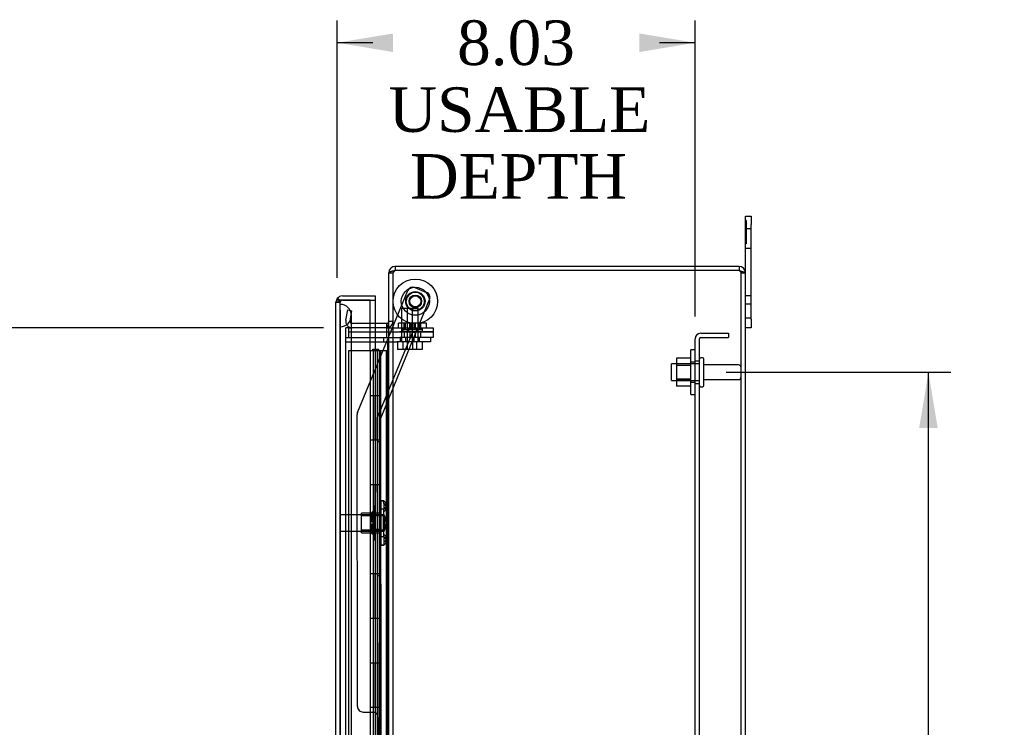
# Model space of a CAD drawing. Header units: inches. Extents: x 1 to 240, y -1 to 159.
# Tile 21 of 26: x 102 to 124, y 85 to 101. Entities that reach past the tile are written whole.
import ezdxf
from ezdxf.enums import TextEntityAlignment as Align
from ezdxf.lldxf.tags import DXFTag

# ---------------------------------------------------------------- set-up
doc = ezdxf.new("R2010")
doc.units = ezdxf.units.IN
doc.header["$MEASUREMENT"] = 0
for name, color, linetype in [('COM40681', 7, 'Continuous'), ('COM54746-20', 7, 'Continuous'), ('COM70098', 7, 'Continuous'), ('COM70220', 7, 'Continuous'), ('COM70531-1', 7, 'Continuous'), ('COM70739-3', 7, 'Continuous'), ('COM70839-9', 7, 'Continuous'), ('COM71215-1', 7, 'Continuous'), ('Default', 7, 'Continuous'), ('FET07720', 7, 'Continuous'), ('GSK86006', 7, 'Continuous'), ('NTS166105', 7, 'Continuous'), ('NTS18147', 7, 'Continuous'), ('NTS86070', 7, 'Continuous'), ('ROL87452', 7, 'Continuous'), ('RVT17786', 7, 'Continuous'), ('SCC180005', 7, 'Continuous'), ('STD26089', 7, 'Continuous'), ('STD26122', 7, 'Continuous'), ('WAF25059', 7, 'Continuous'), ('WAF25376', 7, 'Continuous'), ('WAM30038', 7, 'Continuous')]:
    doc.layers.add(name, color=color, linetype=linetype)
doc.styles.add('SEACAD_Times_New_Roman', font='times.ttf')
tags = doc.linetypes.add('HIDDEN2', pattern=[0.1875, 0.125, -0.0625]).pattern_tags.tags
tags[6:7] = [DXFTag(74, 4), DXFTag(75, 0), DXFTag(340, '0'), DXFTag(46, 0.0), DXFTag(50, 0.0), DXFTag(44, 0.0), DXFTag(45, 0.0)]
tags[4:5] = [DXFTag(74, 4), DXFTag(75, 0), DXFTag(340, '0'), DXFTag(46, 0.0), DXFTag(50, 0.0), DXFTag(44, 0.0), DXFTag(45, 0.0)]
doc.dimstyles.new('HAMMOND_(STH_-_240x160)', dxfattribs={"dimtxt": 1, "dimasz": 1.25, "dimexe": 0.5, "dimexo": 0.5, "dimgap": 0.25, "dimtad": 0, "dimtih": 1, "dimtoh": 1, "dimzin": 0, "dimdsep": 46, "dimtxsty": 'SEACAD_Times_New_Roman', "dimblk1": '_SE_FILLED', "dimblk2": '_SE_FILLED', "dimsah": 1, "dimcen": 0.5, "dimadec": 0, "dimazin": 0, "dimtfac": 0.8, "dimtofl": 0, "dimtmove": 0, "dimatfit": 3, "dimfxl": 1, "dimtolj": 1, "dimtzin": 0, "dimarcsym": 0})

# ---------------------------------------------------------------- blocks, each defined once
blk = doc.blocks.new('SE3')
at = {"layer": 'COM40681', "color": 7, "linetype": 'HIDDEN2'}
for p, q in [((116.673, 72.699), (116.673, 93.449)), ((116.768, 72.699), (116.768, 93.449)), ((116.798, 93.574), (117.423, 93.574)), ((116.798, 93.479), (117.423, 93.479)), ((117.423, 93.574), (117.423, 93.479)), ((116.768, 92.949), (116.673, 92.949)), ((116.673, 92.449), (116.768, 92.449))]:
    blk.add_line(p, q, dxfattribs=at)
for radius in [0.125, 0.03]:
    blk.add_arc((116.798, 93.449), radius, 90, 180, dxfattribs=at)
at = {"layer": 'COM54746-20', "color": 7, "linetype": 'HIDDEN2'}
for p, q in [((109.44, 93.189), (109.44, 93.215)), ((109.44, 93.215), (109.49, 93.215)), ((109.49, 93.215), (109.515, 93.215)), ((109.515, 93.215), (109.565, 93.215)), ((109.565, 93.215), (109.565, 93.189)), ((109.385, 93.18), (108.898, 93.18)), ((108.898, 93.18), (108.898, 73.18)), ((109.49, 93.189), (109.44, 93.189)), ((109.447, 93.18), (109.447, 92.18)), ((109.452, 93.189), (109.452, 93.18)), ((109.452, 93.18), (109.452, 73.18)), ((109.49, 93.189), (109.515, 93.189)), ((109.492, 93.18), (109.492, 92.18)), ((109.497, 93.18), (109.497, 92.18)), ((109.502, 92.18), (109.502, 93.18)), ((109.565, 93.189), (109.515, 93.189)), ((109.544, 92.18), (109.544, 93.18)), ((109.552, 93.18), (109.552, 93.189)), ((109.552, 73.18), (109.552, 93.18)), ((109.557, 92.18), (109.557, 93.18)), ((109.614, 92.18), (109.614, 93.18)), ((109.619, 92.18), (109.619, 93.18)), ((109.619, 92.18), (109.619, 93.18)), ((109.738, 93.18), (109.738, 73.18)), ((109.8, 92.332), (109.738, 92.332)), ((109.447, 92.18), (109.447, 91.18)), ((109.492, 91.18), (109.492, 92.18)), ((109.497, 91.18), (109.497, 92.18)), ((109.502, 92.18), (109.502, 91.18)), ((109.544, 92.18), (109.544, 91.18)), ((109.557, 91.18), (109.557, 92.18)), ((109.589, 92.18), (109.619, 92.18)), ((109.589, 92.18), (109.619, 92.18)), ((109.614, 92.18), (109.614, 91.18)), ((109.619, 91.18), (109.619, 92.18)), ((109.619, 91.18), (109.619, 92.18)), ((109.738, 92.028), (109.8, 92.028)), ((109.447, 91.18), (109.447, 90.18)), ((109.492, 91.18), (109.492, 90.18)), ((109.497, 91.18), (109.497, 90.18)), ((109.502, 90.18), (109.502, 91.18)), ((109.544, 90.18), (109.544, 91.18)), ((109.557, 90.18), (109.557, 91.18)), ((109.589, 91.18), (109.619, 91.18)), ((109.589, 91.18), (109.619, 91.18)), ((109.614, 90.18), (109.614, 91.18)), ((109.619, 90.18), (109.619, 91.18)), ((109.619, 90.18), (109.619, 91.18)), ((109.447, 90.18), (109.447, 89.18)), ((109.492, 89.18), (109.492, 90.18)), ((109.497, 89.18), (109.497, 90.18)), ((109.502, 90.18), (109.502, 89.18)), ((109.544, 90.18), (109.544, 89.18)), ((109.557, 89.18), (109.557, 90.18)), ((109.589, 90.18), (109.619, 90.18)), ((109.589, 90.18), (109.619, 90.18)), ((109.614, 90.18), (109.614, 89.18)), ((109.619, 89.18), (109.619, 90.18)), ((109.619, 89.18), (109.619, 90.18)), ((109.447, 89.18), (109.447, 88.18)), ((109.492, 89.18), (109.492, 88.18)), ((109.497, 89.18), (109.497, 88.18)), ((109.502, 88.18), (109.502, 89.18)), ((109.544, 88.18), (109.544, 89.18)), ((109.557, 88.18), (109.557, 89.18)), ((109.589, 89.18), (109.619, 89.18)), ((109.589, 89.18), (109.619, 89.18)), ((109.614, 88.18), (109.614, 89.18)), ((109.619, 88.18), (109.619, 89.18)), ((109.619, 88.18), (109.619, 89.18)), ((109.447, 88.18), (109.447, 87.18)), ((109.492, 87.18), (109.492, 88.18)), ((109.497, 87.18), (109.497, 88.18)), ((109.502, 88.18), (109.502, 87.18)), ((109.544, 88.18), (109.544, 87.18)), ((109.557, 87.18), (109.557, 88.18)), ((109.589, 88.18), (109.619, 88.18)), ((109.589, 88.18), (109.619, 88.18)), ((109.614, 88.18), (109.614, 87.18)), ((109.619, 87.18), (109.619, 88.18)), ((109.619, 87.18), (109.619, 88.18)), ((109.447, 87.18), (109.447, 86.18)), ((109.492, 87.18), (109.492, 86.18)), ((109.497, 87.18), (109.497, 86.18)), ((109.502, 86.18), (109.502, 87.18)), ((109.544, 86.18), (109.544, 87.18)), ((109.557, 86.18), (109.557, 87.18)), ((109.589, 87.18), (109.619, 87.18)), ((109.589, 87.18), (109.619, 87.18)), ((109.614, 86.18), (109.614, 87.18)), ((109.619, 86.18), (109.619, 87.18)), ((109.619, 86.18), (109.619, 87.18)), ((109.447, 86.18), (109.447, 85.18)), ((109.492, 85.18), (109.492, 86.18)), ((109.497, 85.18), (109.497, 86.18)), ((109.502, 86.18), (109.502, 85.18)), ((109.544, 86.18), (109.544, 85.18)), ((109.557, 85.18), (109.557, 86.18)), ((109.589, 86.18), (109.619, 86.18)), ((109.589, 86.18), (109.619, 86.18)), ((109.614, 86.18), (109.614, 85.18)), ((109.619, 85.18), (109.619, 86.18)), ((109.619, 85.18), (109.619, 86.18)), ((109.8, 86.332), (109.738, 86.332)), ((109.738, 86.028), (109.8, 86.028)), ((109.447, 85.18), (109.447, 84.18)), ((109.492, 85.18), (109.492, 84.18)), ((109.497, 85.18), (109.497, 84.18)), ((109.502, 84.18), (109.502, 85.18)), ((109.544, 84.18), (109.544, 85.18)), ((109.557, 84.18), (109.557, 85.18)), ((109.589, 85.18), (109.619, 85.18)), ((109.589, 85.18), (109.619, 85.18)), ((109.614, 84.18), (109.614, 85.18)), ((109.619, 84.18), (109.619, 85.18)), ((109.619, 84.18), (109.619, 85.18))]:
    blk.add_line(p, q, dxfattribs=at)
at = {"layer": 'COM54746-20', "color": 7, "linetype": 'Continuous'}
for p, q in [((109.589, 93.18), (109.385, 93.18)), ((109.385, 93.18), (109.385, 92.18)), ((109.8, 93.18), (109.589, 93.18)), ((109.589, 93.18), (109.589, 92.18)), ((109.385, 92.18), (109.589, 92.18)), ((109.385, 92.18), (109.589, 92.18)), ((109.385, 92.18), (109.385, 91.18)), ((109.589, 92.18), (109.589, 91.18)), ((109.385, 91.18), (109.385, 90.18)), ((109.385, 91.18), (109.589, 91.18)), ((109.385, 91.18), (109.589, 91.18)), ((109.589, 91.18), (109.589, 90.18)), ((109.385, 90.18), (109.589, 90.18)), ((109.385, 90.18), (109.589, 90.18)), ((109.385, 90.18), (109.385, 89.18)), ((109.589, 90.18), (109.589, 89.18)), ((109.385, 89.18), (109.385, 88.18)), ((109.385, 89.18), (109.589, 89.18)), ((109.385, 89.18), (109.589, 89.18)), ((109.589, 89.18), (109.589, 88.18)), ((109.385, 88.18), (109.589, 88.18)), ((109.385, 88.18), (109.589, 88.18)), ((109.385, 88.18), (109.385, 87.18)), ((109.589, 88.18), (109.589, 87.18)), ((109.385, 87.18), (109.385, 86.18)), ((109.385, 87.18), (109.589, 87.18)), ((109.385, 87.18), (109.589, 87.18)), ((109.589, 87.18), (109.589, 86.18)), ((109.385, 86.18), (109.589, 86.18)), ((109.385, 86.18), (109.589, 86.18)), ((109.385, 86.18), (109.385, 85.18)), ((109.589, 86.18), (109.589, 85.18)), ((109.385, 85.18), (109.385, 84.18)), ((109.385, 85.18), (109.589, 85.18)), ((109.385, 85.18), (109.589, 85.18)), ((109.589, 85.18), (109.589, 84.18))]:
    blk.add_line(p, q, dxfattribs=at)
at = {"layer": 'COM70098', "color": 7, "linetype": 'HIDDEN2'}
for p, q in [((108.895, 93.699), (108.977, 93.699)), ((108.895, 93.699), (108.895, 93.604)), ((109.752, 93.604), (109.752, 93.699)), ((109.754, 93.699), (110.044, 93.699)), ((110.044, 93.699), (110.794, 93.699)), ((110.114, 93.699), (110.114, 93.604)), ((110.239, 93.699), (110.239, 93.604)), ((110.427, 93.604), (110.427, 93.699)), ((110.552, 93.604), (110.552, 93.699)), ((110.794, 93.699), (110.794, 93.604)), ((108.833, 93.479), (109.982, 93.479)), ((108.895, 93.604), (110.044, 93.604)), ((109.69, 93.384), (109.69, 93.479)), ((110.794, 93.604), (110.044, 93.604)), ((110.052, 93.479), (110.052, 93.384)), ((110.177, 93.479), (110.177, 93.384)), ((110.365, 93.384), (110.365, 93.479)), ((110.49, 93.384), (110.49, 93.479)), ((110.732, 93.479), (110.732, 93.384)), ((108.833, 93.384), (109.982, 93.384)), ((110.732, 93.384), (109.982, 93.384))]:
    blk.add_line(p, q, dxfattribs=at)
at = {"layer": 'COM70098', "color": 7, "linetype": 'Continuous'}
blk.add_line((109.752, 93.699), (109.754, 93.699), dxfattribs=at)
at = {"layer": 'COM70220', "color": 7, "linetype": 'HIDDEN2'}
for p, q in [((108.711, 93.721), (108.711, 94.22)), ((108.712, 94.22), (108.711, 94.22)), ((108.712, 93.721), (108.712, 94.22)), ((108.714, 93.971), (108.712, 94.22)), ((108.712, 93.722), (108.714, 93.971)), ((108.714, 93.721), (108.714, 93.971)), ((108.96, 93.721), (108.96, 93.971)), ((108.711, 93.722), (108.712, 93.722)), ((108.711, 72.64), (108.711, 93.721)), ((108.712, 72.64), (108.712, 93.721)), ((108.714, 72.64), (108.714, 93.721)), ((108.96, 72.64), (108.96, 93.721))]:
    blk.add_line(p, q, dxfattribs=at)
for start, end in [(0, 90), (270, 0)]:
    blk.add_arc((108.71, 93.971), 0.25, start, end, dxfattribs=at)
at = {"layer": 'COM70531-1', "color": 7, "linetype": 'Continuous'}
for p, q in [((117.657, 95.074), (109.943, 95.074)), ((109.943, 95.074), (109.943, 94.979)), ((117.657, 95.074), (117.657, 94.979)), ((109.8, 94.931), (109.8, 94.931)), ((109.8, 71.217), (109.8, 94.931)), ((117.657, 94.979), (109.943, 94.979)), ((117.657, 94.979), (109.943, 94.979)), ((117.8, 71.217), (117.8, 94.931)), ((109.752, 93.794), (109.385, 93.794)), ((109.752, 93.699), (109.385, 93.699)), ((109.752, 93.699), (109.385, 93.699))]:
    blk.add_line(p, q, dxfattribs=at)
at = {"layer": 'COM70531-1', "color": 7, "linetype": 'HIDDEN2'}
for p, q in [((109.8, 94.931), (109.895, 94.931)), ((109.8, 94.931), (109.895, 94.931)), ((109.895, 94.931), (109.895, 94.931)), ((109.895, 71.217), (109.895, 94.931)), ((117.705, 94.931), (117.8, 94.931)), ((117.705, 71.217), (117.705, 94.931)), ((108.836, 93.867), (108.877, 94.096)), ((108.877, 94.096), (108.97, 94.079)), ((108.93, 93.851), (108.97, 94.079)), ((108.833, 72.449), (108.833, 93.699)), ((109.385, 93.699), (108.833, 93.699)), ((109.385, 93.794), (108.977, 93.794)), ((109.385, 93.699), (108.977, 93.699)), ((109.752, 93.699), (109.752, 93.794)), ((109.8, 93.842), (109.895, 93.842)), ((109.8, 93.842), (109.895, 93.842))]:
    blk.add_line(p, q, dxfattribs=at)
at = {"layer": 'COM70531-1', "color": 7, "linetype": 'Continuous'}
for centre, radius, start, end in [((109.943, 94.931), 0.143, 90, 180), ((117.657, 94.931), 0.143, 0, 90), ((109.943, 94.931), 0.048, 90, 114.9534), ((117.657, 94.931), 0.048, 65.9914, 90), ((109.752, 93.842), 0.048, 270, 0)]:
    blk.add_arc(centre, radius, start, end, dxfattribs=at)
at = {"layer": 'COM70531-1', "color": 7, "linetype": 'HIDDEN2'}
for centre, radius, start, end in [((109.943, 94.931), 0.048, 114.9534, 180), ((117.657, 94.931), 0.048, 0, 65.9914), ((108.977, 93.842), 0.143, 170, 270), ((108.977, 93.842), 0.048, 170, 270), ((109.752, 93.842), 0.143, 270, 0), ((109.752, 93.842), 0.143, 270, 360)]:
    blk.add_arc(centre, radius, start, end, dxfattribs=at)
at = {"layer": 'COM70531-1', "color": 7, "linetype": 'Continuous'}
blk.add_ellipse((109.752, 93.842), major_axis=(0, 0.143), ratio=0.335664, start_param=3.141593, end_param=4.712389, dxfattribs=at)
for points, knots in [([(109.943, 94.979), (109.934, 94.977), (109.925, 94.975), (109.906, 94.971), (109.897, 94.969), (109.88, 94.965), (109.872, 94.963), (109.856, 94.959), (109.849, 94.957), (109.836, 94.953), (109.83, 94.951), (109.819, 94.947), (109.815, 94.945), (109.804, 94.939), (109.8, 94.935), (109.8, 94.931)], [0, 0, 0, 0, 0.125, 0.125, 0.25, 0.25, 0.375, 0.375, 0.5, 0.5, 0.625, 0.625, 0.75, 0.75, 1, 1, 1, 1]), ([(117.657, 94.979), (117.676, 94.975), (117.695, 94.971), (117.729, 94.963), (117.745, 94.959), (117.772, 94.951), (117.782, 94.947), (117.797, 94.939), (117.8, 94.935), (117.8, 94.931)], [0, 0, 0, 0, 0.25, 0.25, 0.5, 0.5, 0.75, 0.75, 1, 1, 1, 1])]:
    blk.add_open_spline(points, degree=3, knots=knots, dxfattribs=at)
at = {"layer": 'COM70531-1', "color": 7, "linetype": 'HIDDEN2'}
for points in [[(109.943, 94.979), (109.937, 94.975), (109.931, 94.971), (109.919, 94.963), (109.914, 94.959), (109.905, 94.951), (109.902, 94.947), (109.897, 94.939), (109.895, 94.935), (109.895, 94.931)], [(117.657, 94.979), (117.664, 94.975), (117.67, 94.971), (117.682, 94.963), (117.687, 94.959), (117.696, 94.951), (117.699, 94.947), (117.704, 94.939), (117.705, 94.935), (117.705, 94.931)]]:
    blk.add_open_spline(points, degree=3, knots=[0, 0, 0, 0, 0.25, 0.25, 0.5, 0.5, 0.75, 0.75, 1, 1, 1, 1], dxfattribs=at)
at = {"layer": 'COM70739-3', "color": 7, "linetype": 'HIDDEN2'}
for p, q in [((108.958, 93.384), (108.958, 72.764)), ((109.77, 93.384), (109.77, 72.764))]:
    blk.add_line(p, q, dxfattribs=at)
at = {"layer": 'COM70839-9', "color": 7, "linetype": 'HIDDEN2'}
for p, q in [((110.387, 94.598), (110.647, 94.491)), ((110.387, 94.598), (110.647, 94.491)), ((109.097, 91.798), (110.224, 94.53)), ((109.097, 91.798), (110.224, 94.53)), ((109.618, 91.67), (110.715, 94.328)), ((109.618, 91.67), (110.715, 94.328)), ((109.548, 91.684), (110.34, 93.604)), ((109.548, 91.684), (110.34, 93.604)), ((110.34, 93.604), (110.405, 93.577)), ((110.34, 93.604), (110.405, 93.577)), ((109.098, 85.199), (109.087, 91.75)), ((109.559, 84.95), (109.548, 91.684)), ((109.631, 83.825), (109.618, 91.67)), ((109.619, 91.136), (109.549, 91.136)), ((109.619, 91.136), (109.549, 91.136)), ((109.554, 88.136), (109.624, 88.136)), ((109.554, 88.136), (109.624, 88.136)), ((109.098, 85.199), (109.098, 85.199)), ((109.223, 85.074), (109.434, 85.074)), ((109.223, 85.074), (109.434, 85.074)), ((109.559, 84.95), (109.561, 83.937))]:
    blk.add_line(p, q, dxfattribs=at)
blk.add_circle((110.395, 94.291), 0.129, dxfattribs=at)
blk.add_circle((110.395, 94.291), 0.129, dxfattribs=at)
for centre, start, end in [((110.339, 94.483), 67.5814, 157.5814), ((110.339, 94.483), 67.5814, 157.5814), ((110.599, 94.376), 337.5814, 67.5814), ((110.599, 94.376), 337.5814, 67.5814), ((109.212, 91.75), 157.5814, 180.0934), ((109.212, 91.75), 157.5814, 180.0934), ((109.223, 85.199), 180.0934, 270.0934), ((109.434, 84.949), 0.0934, 90.0934), ((109.434, 84.949), 0.0934, 90.0934)]:
    blk.add_arc(centre, 0.125, start, end, dxfattribs=at)
at = {"layer": 'COM71215-1', "color": 7, "linetype": 'Continuous'}
for p, q in [((108.696, 94.316), (108.645, 94.355)), ((108.758, 94.411), (109.49, 94.411)), ((109.49, 94.411), (109.49, 94.316)), ((108.615, 94.269), (108.615, 94.268)), ((108.615, 72.092), (108.615, 94.268)), ((108.615, 94.268), (108.615, 94.268)), ((108.615, 94.268), (108.615, 94.268)), ((108.758, 94.316), (108.645, 94.316)), ((108.758, 94.316), (108.696, 94.316)), ((109.385, 94.316), (108.758, 94.316)), ((108.758, 94.316), (108.758, 94.316)), ((108.758, 94.316), (109.49, 94.316)), ((109.385, 93.18), (109.385, 94.316)), ((109.385, 94.316), (109.49, 94.316)), ((109.49, 94.316), (109.49, 93.794))]:
    blk.add_line(p, q, dxfattribs=at)
at = {"layer": 'COM71215-1', "color": 7, "linetype": 'HIDDEN2'}
for p, q in [((108.71, 94.268), (108.615, 94.268)), ((108.615, 94.268), (108.71, 94.268)), ((108.71, 72.092), (108.71, 94.268)), ((108.758, 94.316), (108.758, 94.316)), ((109.49, 93.794), (109.49, 72.354))]:
    blk.add_line(p, q, dxfattribs=at)
at = {"layer": 'COM71215-1', "color": 7, "linetype": 'Continuous'}
for start, end in [(142.4964, 179.8439), (90, 142.4964), (179.9238, 180)]:
    blk.add_arc((108.758, 94.268), 0.143, start, end, dxfattribs=at)
at = {"layer": 'COM71215-1', "color": 7, "linetype": 'HIDDEN2'}
for start, end in [(90, 179.7731), (90, 179.7731), (179.7731, 180)]:
    blk.add_arc((108.758, 94.268), 0.048, start, end, dxfattribs=at)
at = {"layer": 'COM71215-1', "color": 7, "linetype": 'Continuous'}
blk.add_open_spline([(108.645, 94.316), (108.635, 94.308), (108.628, 94.3), (108.621, 94.288), (108.619, 94.284), (108.616, 94.276), (108.615, 94.272), (108.615, 94.268)], degree=3, knots=[0, 0, 0, 0, 0.5, 0.5, 0.75, 0.75, 1, 1, 1, 1], dxfattribs=at)
at = {"layer": 'COM71215-1', "color": 7, "linetype": 'HIDDEN2'}
for points, knots in [([(108.615, 94.268), (108.623, 94.268), (108.631, 94.268), (108.639, 94.268), (108.647, 94.269), (108.655, 94.269), (108.663, 94.269), (108.666, 94.269), (108.668, 94.269), (108.67, 94.269), (108.672, 94.269), (108.674, 94.269), (108.675, 94.27), (108.677, 94.27), (108.678, 94.27), (108.679, 94.27), (108.68, 94.271), (108.681, 94.271), (108.681, 94.271), (108.682, 94.272), (108.682, 94.272), (108.682, 94.273), (108.684, 94.275), (108.684, 94.277), (108.684, 94.279), (108.685, 94.283), (108.686, 94.287), (108.687, 94.291), (108.688, 94.295), (108.689, 94.3), (108.691, 94.304), (108.692, 94.308), (108.694, 94.312), (108.696, 94.316)], [0, 0, 0, 0, 0.177326, 0.177326, 0.177326, 0.361936, 0.361936, 0.361936, 0.415585, 0.415585, 0.415585, 0.453863, 0.453863, 0.453863, 0.484573, 0.484573, 0.484573, 0.502992, 0.502992, 0.502992, 0.521366, 0.521366, 0.521366, 0.589423, 0.589423, 0.589423, 0.722321, 0.722321, 0.722321, 0.860756, 0.860756, 0.860756, 1, 1, 1, 1]), ([(108.696, 94.316), (108.692, 94.309), (108.69, 94.302), (108.687, 94.29), (108.686, 94.287), (108.685, 94.281), (108.684, 94.279), (108.684, 94.276), (108.683, 94.275), (108.683, 94.274), (108.682, 94.273), (108.68, 94.271), (108.679, 94.271), (108.676, 94.27), (108.675, 94.27), (108.671, 94.269), (108.668, 94.269), (108.66, 94.269), (108.654, 94.269), (108.638, 94.269), (108.627, 94.269), (108.615, 94.269)], [0, 0, 0, 0, 0.25, 0.25, 0.375, 0.375, 0.4375, 0.4375, 0.46875, 0.46875, 0.5, 0.5, 0.53125, 0.53125, 0.5625, 0.5625, 0.625, 0.625, 0.75, 0.75, 1, 1, 1, 1])]:
    blk.add_open_spline(points, degree=3, knots=knots, dxfattribs=at)
at = {"layer": 'FET07720', "color": 7, "linetype": 'Continuous'}
for p, q in [((117.8, 96.012), (117.8, 96.199)), ((117.8, 96.199), (117.925, 96.199)), ((117.925, 96.199), (117.925, 96.012)), ((117.8, 94.931), (117.8, 96.012)), ((117.925, 93.887), (117.925, 96.012)), ((117.925, 93.887), (117.925, 93.699)), ((117.925, 93.699), (117.8, 93.699))]:
    blk.add_line(p, q, dxfattribs=at)
at = {"layer": 'FET07720', "color": 7, "linetype": 'HIDDEN2'}
for p, q in [((117.82, 96.106), (117.8, 96.106)), ((117.82, 96.106), (117.82, 95.894)), ((117.82, 96.029), (117.8, 96.029)), ((117.82, 96), (117.8, 96)), ((117.925, 95.918), (117.8, 95.918)), ((117.82, 95.894), (117.8, 95.894)), ((117.82, 95.887), (117.8, 95.887)), ((117.82, 95.887), (117.82, 95.797)), ((117.82, 95.848), (117.8, 95.848)), ((117.82, 95.797), (117.8, 95.797)), ((117.82, 95.723), (117.8, 95.723)), ((117.82, 95.716), (117.8, 95.716)), ((117.82, 95.702), (117.8, 95.702)), ((117.82, 95.691), (117.8, 95.691)), ((117.82, 95.662), (117.8, 95.662)), ((117.82, 95.797), (117.82, 95.584)), ((117.82, 95.637), (117.8, 95.637)), ((117.82, 95.584), (117.8, 95.584)), ((117.8, 95.48), (117.925, 95.48)), ((117.925, 94.417), (117.8, 94.417)), ((117.925, 94.23), (117.8, 94.23)), ((117.8, 93.918), (117.925, 93.918))]:
    blk.add_line(p, q, dxfattribs=at)
at = {"layer": 'GSK86006', "color": 7, "linetype": 'HIDDEN2'}
for p, q in [((108.895, 93.604), (110.044, 93.604)), ((108.895, 93.604), (108.895, 93.479)), ((108.895, 93.479), (110.044, 93.479)), ((109.752, 93.479), (109.752, 93.604)), ((110.044, 93.604), (110.794, 93.604)), ((110.794, 93.479), (110.044, 93.479)), ((110.145, 93.604), (110.145, 93.479)), ((110.27, 93.604), (110.27, 93.479)), ((110.395, 93.479), (110.395, 93.604)), ((110.52, 93.479), (110.52, 93.604)), ((110.794, 93.604), (110.794, 93.479))]:
    blk.add_line(p, q, dxfattribs=at)
at = {"layer": 'NTS166105', "color": 7, "linetype": 'HIDDEN2'}
for p, q in [((116.257, 93.015), (116.257, 92.853)), ((116.577, 93.015), (116.257, 93.015)), ((116.577, 92.887), (116.257, 92.887)), ((116.257, 92.853), (116.257, 92.544)), ((116.577, 92.853), (116.257, 92.853)), ((116.577, 92.853), (116.257, 92.853)), ((116.257, 92.546), (116.577, 92.546)), ((116.257, 92.544), (116.257, 92.383)), ((116.577, 92.544), (116.257, 92.544)), ((116.577, 92.512), (116.257, 92.512)), ((116.577, 92.383), (116.257, 92.383))]:
    blk.add_line(p, q, dxfattribs=at)
at = {"layer": 'NTS18147', "color": 7, "linetype": 'HIDDEN2'}
for p, q in [((109.622, 89.816), (109.622, 89.812)), ((109.685, 89.816), (109.622, 89.816)), ((109.622, 89.812), (109.622, 89.623)), ((109.622, 89.812), (109.685, 89.812)), ((109.685, 89.812), (109.685, 89.816)), ((109.685, 89.757), (109.685, 89.812)), ((109.685, 89.757), (109.685, 89.623)), ((109.747, 89.663), (109.747, 89.717)), ((109.185, 89.096), (109.185, 89.536)), ((109.622, 89.536), (109.185, 89.536)), ((109.185, 89.504), (109.685, 89.504)), ((109.685, 89.473), (109.185, 89.473)), ((109.622, 89.623), (109.622, 89.505)), ((109.685, 89.623), (109.622, 89.623)), ((109.622, 89.505), (109.622, 89.127)), ((109.622, 89.505), (109.685, 89.505)), ((109.685, 89.505), (109.685, 89.623)), ((109.685, 89.505), (109.685, 89.127)), ((109.185, 89.16), (109.685, 89.16)), ((109.185, 89.129), (109.685, 89.129)), ((109.185, 89.096), (109.622, 89.096)), ((109.622, 89.127), (109.622, 89.01)), ((109.685, 89.127), (109.622, 89.127)), ((109.685, 89.01), (109.685, 89.127)), ((109.622, 89.01), (109.622, 88.821)), ((109.622, 89.01), (109.685, 89.01)), ((109.622, 88.821), (109.622, 88.816)), ((109.685, 88.821), (109.622, 88.821)), ((109.622, 88.816), (109.685, 88.816)), ((109.685, 89.01), (109.685, 88.875)), ((109.685, 88.875), (109.685, 88.821)), ((109.685, 88.821), (109.685, 88.816)), ((109.747, 88.915), (109.747, 88.97))]:
    blk.add_line(p, q, dxfattribs=at)
blk.add_arc((109.429, 89.316), 0.318, 323.6338, 36.3662, dxfattribs=at)
for centre in [(109.429, 89.717), (109.429, 89.663), (109.429, 88.97), (109.429, 88.915)]:
    blk.add_ellipse(centre, major_axis=(-0.318, 0), ratio=0.5, start_param=2.506883, end_param=3.776302, dxfattribs=at)
at = {"layer": 'NTS86070', "color": 7, "linetype": 'HIDDEN2'}
for p, q in [((110.52, 93.799), (110.02, 93.799)), ((110.02, 93.699), (110.02, 93.799)), ((110.124, 93.699), (110.124, 93.669)), ((110.134, 93.659), (110.407, 93.659)), ((110.145, 93.699), (110.145, 93.799)), ((110.145, 93.659), (110.145, 93.799)), ((110.17, 93.799), (110.17, 93.659)), ((110.249, 93.699), (110.249, 93.669)), ((110.27, 93.659), (110.27, 93.799)), ((110.295, 93.799), (110.295, 93.659)), ((110.371, 93.659), (110.371, 93.799)), ((110.395, 93.659), (110.395, 93.799)), ((110.407, 93.659), (110.532, 93.659)), ((110.417, 93.669), (110.417, 93.699)), ((110.496, 93.659), (110.496, 93.799)), ((110.645, 93.799), (110.52, 93.799)), ((110.52, 93.659), (110.52, 93.799)), ((110.52, 93.699), (110.52, 93.799)), ((110.542, 93.669), (110.542, 93.699)), ((110.645, 93.699), (110.645, 93.799))]:
    blk.add_line(p, q, dxfattribs=at)
for centre, start, end in [((110.134, 93.669), 180, 270), ((110.259, 93.669), 180, 270), ((110.407, 93.669), 270, 0), ((110.532, 93.669), 270, 0)]:
    blk.add_arc(centre, 0.01, start, end, dxfattribs=at)
at = {"layer": 'ROL87452', "color": 7, "linetype": 'HIDDEN2'}
for radius in [0.5, 0.5, 0.206]:
    blk.add_circle((110.395, 94.291), radius, dxfattribs=at)
for start, end in [(0, 180.0934), (195.7432, 0)]:
    blk.add_arc((110.395, 94.291), 0.206, start, end, dxfattribs=at)
at = {"layer": 'RVT17786', "color": 7, "linetype": 'HIDDEN2'}
for radius in [0.217, 0.217, 0.125, 0.125]:
    blk.add_circle((110.395, 94.291), radius, dxfattribs=at)
at = {"layer": 'SCC180005', "color": 7, "linetype": 'HIDDEN2'}
for p, q in [((110.085, 94.134), (110.331, 94.134)), ((110.085, 94.134), (110.085, 93.384)), ((110.21, 94.134), (110.21, 93.384)), ((110.331, 93.384), (110.331, 94.134)), ((110.333, 94.134), (110.456, 94.134)), ((110.456, 93.384), (110.456, 94.134)), ((109.992, 93.384), (109.992, 93.21)), ((110.117, 93.384), (110.117, 93.21)), ((110.208, 93.384), (110.208, 93.21)), ((110.333, 93.384), (110.333, 93.21)), ((110.424, 93.384), (110.424, 93.21)), ((110.549, 93.384), (110.549, 93.21)), ((110.208, 93.21), (109.992, 93.21)), ((110.424, 93.21), (110.208, 93.21)), ((110.549, 93.21), (110.424, 93.21))]:
    blk.add_line(p, q, dxfattribs=at)
at = {"layer": 'STD26089', "color": 7, "linetype": 'HIDDEN2'}
for p, q in [((116.838, 93.024), (116.798, 93.024)), ((116.868, 92.404), (116.868, 92.994)), ((116.143, 92.512), (116.143, 92.887)), ((116.768, 92.887), (116.143, 92.887)), ((117.645, 92.865), (116.868, 92.865)), ((116.143, 92.512), (116.768, 92.512)), ((116.798, 92.374), (116.838, 92.374)), ((116.868, 92.533), (117.645, 92.533))]:
    blk.add_line(p, q, dxfattribs=at)
for centre, radius, start, end in [((116.798, 92.994), 0.03, 90, 180), ((116.838, 92.994), 0.03, 0, 90), ((117.645, 92.805), 0.06, 0, 90), ((117.645, 92.593), 0.06, 270, 0), ((116.798, 92.404), 0.03, 180, 270), ((116.838, 92.404), 0.03, 270, 0)]:
    blk.add_arc(centre, radius, start, end, dxfattribs=at)
at = {"layer": 'STD26122', "color": 7, "linetype": 'HIDDEN2'}
for p, q in [((109.675, 89.501), (108.71, 89.501)), ((109.675, 89.501), (109.675, 89.131)), ((109.71, 89.466), (109.675, 89.501)), ((109.71, 89.166), (109.71, 89.466)), ((108.71, 89.131), (109.675, 89.131)), ((109.675, 89.131), (109.71, 89.166))]:
    blk.add_line(p, q, dxfattribs=at)
at = {"layer": 'WAF25059', "color": 7, "linetype": 'HIDDEN2'}
for p, q in [((116.577, 92.199), (116.577, 93.199)), ((116.673, 93.199), (116.577, 93.199)), ((116.673, 92.922), (116.577, 92.922)), ((116.577, 92.477), (116.673, 92.477)), ((116.577, 92.199), (116.673, 92.199))]:
    blk.add_line(p, q, dxfattribs=at)
at = {"layer": 'WAF25376', "color": 7, "linetype": 'HIDDEN2'}
for radius in [0.315, 0.315, 0.14, 0.14]:
    blk.add_circle((110.395, 94.291), radius, dxfattribs=at)
at = {"layer": 'WAM30038', "color": 7, "linetype": 'HIDDEN2'}
for p, q in [((109.473, 89.691), (109.473, 88.941)), ((109.497, 89.691), (109.473, 89.691)), ((109.497, 89.691), (109.497, 88.941)), ((109.41, 89.543), (109.409, 89.544)), ((109.409, 89.49), (109.409, 89.544)), ((109.425, 89.526), (109.409, 89.544)), ((109.454, 89.518), (109.409, 89.49)), ((109.409, 89.465), (109.454, 89.493)), ((109.409, 89.49), (109.425, 89.477)), ((109.409, 89.334), (109.409, 89.465)), ((109.425, 89.452), (109.409, 89.465)), ((109.425, 89.526), (109.413, 89.54)), ((109.425, 89.477), (109.425, 89.526)), ((109.425, 89.477), (109.49, 89.518)), ((109.49, 89.493), (109.425, 89.452)), ((109.497, 89.523), (109.468, 89.523)), ((109.497, 89.602), (109.473, 89.602)), ((109.497, 89.591), (109.49, 89.584)), ((109.49, 89.518), (109.497, 89.522)), ((109.497, 89.499), (109.49, 89.493)), ((109.454, 89.334), (109.409, 89.334)), ((109.409, 89.167), (109.409, 89.299)), ((109.409, 89.299), (109.454, 89.299)), ((109.425, 89.334), (109.425, 89.452)), ((109.425, 89.18), (109.425, 89.299)), ((109.454, 89.334), (109.49, 89.334)), ((109.454, 89.299), (109.49, 89.299)), ((109.49, 89.334), (109.497, 89.333)), ((109.497, 89.3), (109.49, 89.299)), ((109.409, 89.167), (109.425, 89.18)), ((109.454, 89.139), (109.409, 89.167)), ((109.425, 89.155), (109.409, 89.142)), ((109.409, 89.088), (109.409, 89.142)), ((109.409, 89.142), (109.454, 89.114)), ((109.409, 89.088), (109.425, 89.106)), ((109.409, 89.088), (109.419, 89.099)), ((109.424, 89.105), (109.425, 89.106)), ((109.425, 89.18), (109.49, 89.139)), ((109.425, 89.106), (109.425, 89.155)), ((109.49, 89.114), (109.425, 89.155)), ((109.468, 89.109), (109.497, 89.109)), ((109.468, 89.109), (109.468, 89.109)), ((109.473, 89.03), (109.497, 89.03)), ((109.49, 89.139), (109.497, 89.134)), ((109.497, 89.111), (109.49, 89.114)), ((109.49, 89.048), (109.497, 89.042)), ((109.473, 88.941), (109.497, 88.941))]:
    blk.add_line(p, q, dxfattribs=at)
for centre, radius, start, end in [((108.888, 90.219), 0.85, 311.7058, 313.4493), ((109.455, 89.316), 0.0181, 1.7718, 93.073), ((109.455, 89.317), 0.0182, 267.1609, 357.9942), ((108.886, 88.41), 0.854, 46.5547, 48.2901)]:
    blk.add_arc(centre, radius, start, end, dxfattribs=at)
for points, knots in [([(109.409, 89.544), (109.422, 89.556), (109.435, 89.567), (109.448, 89.579), (109.45, 89.581), (109.452, 89.583), (109.454, 89.584)], [0, 0, 0, 0, 0.858552, 0.858552, 0.858552, 1, 1, 1, 1]), ([(109.49, 89.584), (109.489, 89.583), (109.487, 89.582), (109.485, 89.58), (109.465, 89.562), (109.445, 89.544), (109.425, 89.526)], [0, 0, 0, 0, 0.073129, 0.073129, 0.073129, 1, 1, 1, 1]), ([(109.468, 89.523), (109.467, 89.523), (109.467, 89.523), (109.463, 89.523), (109.458, 89.521), (109.454, 89.518)], [0.4389304, 0.4389304, 0.4389304, 0.4389304, 0.5, 0.5, 1, 1, 1, 1]), ([(109.454, 89.493), (109.456, 89.495), (109.458, 89.496), (109.462, 89.5), (109.464, 89.502), (109.468, 89.506), (109.47, 89.509), (109.472, 89.514), (109.473, 89.516), (109.473, 89.518)], [0, 0, 0, 0, 0.25, 0.25, 0.5, 0.5, 0.75, 0.75, 1, 1, 1, 1]), ([(109.465, 89.523), (109.466, 89.523), (109.466, 89.523), (109.467, 89.523), (109.467, 89.523), (109.468, 89.523)], [0.462126, 0.462126, 0.462126, 0.462126, 0.5, 0.5, 0.5626015, 0.5626015, 0.5626015, 0.5626015]), ([(109.454, 89.048), (109.452, 89.05), (109.45, 89.052), (109.448, 89.054), (109.435, 89.065), (109.422, 89.076), (109.409, 89.088)], [0, 0, 0, 0, 0.141448, 0.141448, 0.141448, 1, 1, 1, 1]), ([(109.425, 89.106), (109.445, 89.088), (109.465, 89.07), (109.485, 89.052), (109.487, 89.051), (109.489, 89.049), (109.49, 89.048)], [0, 0, 0, 0, 0.926871, 0.926871, 0.926871, 1, 1, 1, 1]), ([(109.473, 89.114), (109.473, 89.116), (109.472, 89.119), (109.47, 89.124), (109.468, 89.126), (109.463, 89.133), (109.458, 89.136), (109.454, 89.139)], [0, 0, 0, 0, 0.25, 0.25, 0.5, 0.5, 1, 1, 1, 1]), ([(109.454, 89.114), (109.456, 89.113), (109.458, 89.112), (109.462, 89.11), (109.464, 89.109), (109.467, 89.109), (109.467, 89.109), (109.468, 89.109)], [0, 0, 0, 0, 0.25, 0.25, 0.5, 0.5, 0.5626015, 0.5626015, 0.5626015, 0.5626015]), ([(109.468, 89.109), (109.467, 89.109), (109.467, 89.109), (109.466, 89.109), (109.466, 89.109), (109.465, 89.109)], [0.43893043, 0.43893043, 0.43893043, 0.43893043, 0.5, 0.5, 0.53810904, 0.53810904, 0.53810904, 0.53810904])]:
    blk.add_open_spline(points, degree=3, knots=knots, dxfattribs=at)
blk.add_open_spline([(109.462, 89.11), (109.459, 89.111), (109.457, 89.112), (109.454, 89.114)], degree=3, dxfattribs=at)
blk = doc.blocks.new('DMBLK5939')
at = {"layer": 'Default', "linetype": 'Continuous'}
for points in [[(122.114, 91.449), (121.906, 92.699), (121.697, 91.449)], [(122.114, 74.699), (121.697, 74.699), (121.906, 73.449)]]:
    blk.add_hatch(color=7, dxfattribs=at).paths.add_polyline_path(points)
at = {"layer": 'Default', "color": 7, "linetype": 'Continuous'}
for p, q in [((117.368, 92.699), (122.406, 92.699)), ((121.906, 83.924), (121.906, 92.699)), ((121.906, 73.449), (121.906, 82.574)), ((117.368, 73.449), (122.406, 73.449))]:
    blk.add_line(p, q, dxfattribs=at)
at = {"layer": 'Default', "color": 7, "linetype": 'Continuous', "style": 'SEACAD_Times_New_Roman'}
blk.add_text('19.25', height=1, dxfattribs=at).set_placement((120.2, 83.574), align=Align.TOP_LEFT)
blk = doc.blocks.new('_SE_FILLED')
at = {"color": 0}
blk.add_line((0, 0), (-1, 0), dxfattribs=at)
blk.add_solid([(0, 0), (-1, -0.1665), (-1, 0.1665), (0, 0)], dxfattribs=at)
blk = doc.blocks.new('DMBLK5941')
at = {"layer": 'Default', "linetype": 'Continuous'}
for points in [[(109.895, 100.301), (108.645, 100.093), (109.895, 99.884)], [(115.423, 100.301), (115.423, 99.884), (116.673, 100.093)]]:
    blk.add_hatch(color=7, dxfattribs=at).paths.add_polyline_path(points)
at = {"layer": 'Default', "color": 7, "linetype": 'Continuous'}
for p, q in [((108.645, 94.816), (108.645, 100.593)), ((116.673, 93.949), (116.673, 100.593)), ((109.442, 100.093), (108.645, 100.093)), ((116.673, 100.093), (115.876, 100.093))]:
    blk.add_line(p, q, dxfattribs=at)
at = {"layer": 'Default', "color": 7, "linetype": 'Continuous', "style": 'SEACAD_Times_New_Roman'}
for s, p in [('8.03', (111.332, 100.593)), ('USABLE', (109.792, 99.093)), ('DEPTH', (110.278, 97.593))]:
    blk.add_text(s, height=1, dxfattribs=at).set_placement(p, align=Align.TOP_LEFT)
blk = doc.blocks.new('DMBLK5952')
at = {"layer": 'Default', "linetype": 'Continuous'}
for points in [[(97.944, 92.449), (98.361, 92.449), (98.153, 93.699)], [(97.944, 73.699), (98.153, 72.449), (98.361, 73.699)]]:
    blk.add_hatch(color=7, dxfattribs=at).paths.add_polyline_path(points)
at = {"layer": 'Default', "color": 7, "linetype": 'Continuous'}
for p, q in [((108.333, 93.699), (97.653, 93.699)), ((98.153, 93.699), (98.153, 83.924)), ((98.153, 79.224), (98.153, 72.449)), ((108.333, 72.449), (97.653, 72.449))]:
    blk.add_line(p, q, dxfattribs=at)
at = {"layer": 'Default', "color": 7, "linetype": 'Continuous', "style": 'SEACAD_Times_New_Roman'}
for s, p in [('21.25', (96.447, 83.574)), ('DOOR ', (95.866, 82.074)), ('OPENING', (94.906, 80.574))]:
    blk.add_text(s, height=1, dxfattribs=at).set_placement(p, align=Align.TOP_LEFT)

msp = doc.modelspace()

# ---------------------------------------------------------------- block references
at = {"layer": 'Default'}
msp.add_blockref('SE3', (0, 0), dxfattribs=at)

# ---------------------------------------------------------------- dimensions: what is measured, and where the dimension line sits
at = {"layer": 'Default', "color": 7, "linetype": 'Continuous'}
dim = msp.add_linear_dim(base=(108.645, 100.093), p1=(116.673, 93.449), p2=(108.645, 94.316), text='\\A1;<>\\PUSABLE\\XDEPTH', dimstyle='HAMMOND_(STH_-_240x160)', dxfattribs=at)
dim.commit()
dim.dimension.update_dxf_attribs({"geometry": 'DMBLK5941', "text_midpoint": (112.659, 100.093), "dimtype": 160})
for base, p1, p2, text, picture, middle, dimtype in [((98.153, 72.449), (108.833, 93.699), (109.752, 72.449), '\\A1;<>\\PDOOR \\XOPENING', 'DMBLK5952', (98.153, 83.074), 160), ((121.906, 73.449), (116.868, 73.449), (116.868, 92.699), '\\A1;<>', 'DMBLK5939', (121.906, 83.074), 161)]:
    dim = msp.add_linear_dim(base=base, p1=p1, p2=p2, angle=90, text=text, dimstyle='HAMMOND_(STH_-_240x160)', dxfattribs=at)
    dim.commit()
    dim.dimension.update_dxf_attribs({"geometry": picture, "text_midpoint": middle, "dimtype": dimtype})

doc.saveas('drawing.dxf')
